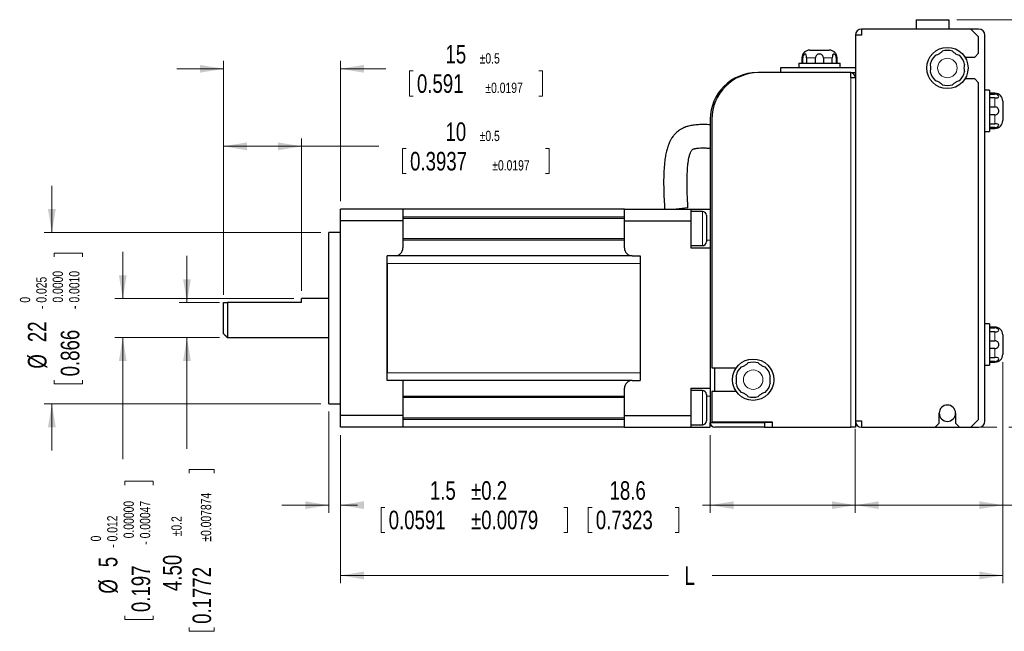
# Model space of a CAD drawing. Header units: millimetres. Extents: x 11 to 421, y 5 to 275.
# Tile 7 of 9: x 134 to 260, y 119 to 198. Entities that reach past the tile are written whole.
import ezdxf

# ---------------------------------------------------------------- set-up
doc = ezdxf.new("R2010")
doc.units = ezdxf.units.MM
doc.styles.add('SLDTEXTSTYLE0', font='TXT', dxfattribs={"width": 0.75})
doc.dimstyles.new('SLDDIMSTYLE0', dxfattribs={"dimtxt": 2.38125, "dimasz": 3, "dimexe": 0, "dimexo": 0.0625, "dimgap": 0.595313, "dimtad": 0, "dimdec": 0, "dimrnd": 1e-09, "dimzin": 12, "dimdsep": 46, "dimtxsty": 'SLDTEXTSTYLE0', "dimsah": 1, "dimcen": 0.09, "dimadec": 0, "dimazin": 0, "dimtfac": 1, "dimtdec": 0, "dimtofl": 0, "dimtmove": 0, "dimatfit": 3, "dimfxl": 1, "dimtolj": 1, "dimtzin": 12, "dimarcsym": 0})
doc.dimstyles.new('SLDDIMSTYLE1', dxfattribs={"dimtxt": 2.38125, "dimasz": 3, "dimexe": 0, "dimexo": 0.0625, "dimgap": 0.595313, "dimtad": 0, "dimdec": 1, "dimrnd": 1e-09, "dimzin": 12, "dimdsep": 46, "dimtxsty": 'SLDTEXTSTYLE0', "dimsah": 1, "dimcen": 0.09, "dimadec": 0, "dimazin": 0, "dimtfac": 1, "dimtdec": 1, "dimtofl": 0, "dimtmove": 0, "dimatfit": 3, "dimfxl": 1, "dimtolj": 1, "dimtzin": 12, "dimarcsym": 0})
doc.dimstyles.new('SLDDIMSTYLE2', dxfattribs={"dimtxt": 2.38125, "dimasz": 3, "dimexe": 0, "dimexo": 0.0625, "dimgap": 0.595313, "dimtad": 0, "dimdec": 1, "dimrnd": 1e-09, "dimzin": 12, "dimdsep": 46, "dimtxsty": 'SLDTEXTSTYLE0', "dimsah": 1, "dimcen": 0.09, "dimadec": 0, "dimazin": 0, "dimtol": 1, "dimtp": 0.5, "dimtm": 0.5, "dimtfac": 1, "dimtdec": 1, "dimtofl": 0, "dimtmove": 0, "dimatfit": 3, "dimfxl": 1, "dimtolj": 1, "dimarcsym": 0})
doc.dimstyles.new('SLDDIMSTYLE3', dxfattribs={"dimtxt": 2.38125, "dimasz": 3, "dimexe": 0, "dimexo": 0.0625, "dimgap": 0.595313, "dimtad": 0, "dimdec": 1, "dimrnd": 1e-09, "dimzin": 12, "dimdsep": 46, "dimtxsty": 'SLDTEXTSTYLE0', "dimsah": 1, "dimcen": 0.09, "dimadec": 0, "dimazin": 0, "dimtol": 1, "dimtp": 0.2, "dimtm": 0.2, "dimtfac": 1, "dimtdec": 1, "dimtofl": 0, "dimtmove": 0, "dimatfit": 3, "dimfxl": 1, "dimtolj": 1, "dimarcsym": 0})
doc.dimstyles.new('SLDDIMSTYLE4', dxfattribs={"dimtxt": 2.38125, "dimasz": 3, "dimexe": 0, "dimexo": 0.0625, "dimgap": 0.595313, "dimtad": 0, "dimrnd": 1e-09, "dimzin": 12, "dimdsep": 46, "dimtxsty": 'SLDTEXTSTYLE0', "dimsah": 1, "dimcen": 0.09, "dimadec": 0, "dimazin": 0, "dimtfac": 1, "dimtofl": 0, "dimtmove": 0, "dimatfit": 3, "dimfxl": 1, "dimtolj": 1, "dimtzin": 12, "dimarcsym": 0})
doc.dimstyles.new('SLDDIMSTYLE5', dxfattribs={"dimtxt": 2.38125, "dimasz": 3, "dimexe": 0, "dimexo": 0.0625, "dimgap": 0.595313, "dimtad": 0, "dimdec": 3, "dimrnd": 1e-09, "dimzin": 12, "dimdsep": 46, "dimtxsty": 'SLDTEXTSTYLE0', "dimsah": 1, "dimcen": 0.09, "dimadec": 0, "dimazin": 0, "dimtol": 1, "dimtm": 0.025, "dimtfac": 1.8, "dimtdec": 3, "dimtofl": 0, "dimtmove": 0, "dimatfit": 3, "dimfxl": 1, "dimtolj": 1, "dimtzin": 0, "dimarcsym": 0})
doc.dimstyles.new('SLDDIMSTYLE6', dxfattribs={"dimtxt": 2.38125, "dimasz": 3, "dimexe": 0, "dimexo": 0.0625, "dimgap": 0.595313, "dimtad": 0, "dimrnd": 1e-09, "dimzin": 12, "dimdsep": 46, "dimtxsty": 'SLDTEXTSTYLE0', "dimsah": 1, "dimcen": 0.09, "dimadec": 0, "dimazin": 0, "dimtol": 1, "dimtm": 0.012, "dimtfac": 1.8, "dimtdec": 3, "dimtofl": 0, "dimtmove": 0, "dimatfit": 3, "dimfxl": 1, "dimtolj": 1, "dimtzin": 0, "dimarcsym": 0})
doc.dimstyles.new('SLDDIMSTYLE7', dxfattribs={"dimtxt": 2.38125, "dimasz": 3, "dimexe": 0, "dimexo": 0.0625, "dimgap": 0.595313, "dimtad": 0, "dimrnd": 1e-09, "dimzin": 12, "dimdsep": 46, "dimtxsty": 'SLDTEXTSTYLE0', "dimsah": 1, "dimcen": 0.09, "dimadec": 0, "dimazin": 0, "dimtol": 1, "dimtp": 0.5, "dimtm": 0.5, "dimtfac": 1, "dimtdec": 1, "dimtofl": 0, "dimtmove": 0, "dimatfit": 3, "dimfxl": 1, "dimtolj": 1, "dimarcsym": 0})
doc.dimstyles.new('SLDDIMSTYLE8', dxfattribs={"dimtxt": 2.38125, "dimasz": 3, "dimexe": 0, "dimexo": 0.0625, "dimgap": 0.595313, "dimtad": 0, "dimrnd": 1e-09, "dimzin": 12, "dimdsep": 46, "dimtxsty": 'SLDTEXTSTYLE0', "dimsah": 1, "dimcen": 0.09, "dimadec": 0, "dimazin": 0, "dimtol": 1, "dimtp": 0.2, "dimtm": 0.2, "dimtfac": 1, "dimtdec": 1, "dimtofl": 0, "dimtmove": 0, "dimatfit": 3, "dimfxl": 1, "dimtolj": 1, "dimarcsym": 0})

# ---------------------------------------------------------------- blocks, each defined once
blk = doc.blocks.new('*D6')
at = {"color": 7, "linetype": 'Continuous', "lineweight": 0}
for p, q in [((253.66, 197.83), (278.34, 197.83)), ((277.34, 197.83), (277.34, 180.3)), ((277.63, 177.27), (280.84, 177.27)), ((277.63, 177.27), (277.63, 176.78)), ((280.84, 177.27), (280.84, 176.78)), ((277.63, 165.66), (277.63, 166.15)), ((277.63, 165.66), (280.84, 165.66)), ((280.84, 165.66), (280.84, 166.15)), ((277.34, 145.53), (277.34, 162.63)), ((256.46, 145.53), (258.8, 145.53)), ((260.32, 145.53), (278.34, 145.53))]:
    blk.add_line(p, q, dxfattribs=at)
for points in [[(277.34, 197.83), (276.84, 194.83), (277.84, 194.83)], [(277.34, 145.53), (277.84, 148.53), (276.84, 148.53)]]:
    blk.add_solid(points, dxfattribs=at)
at = {"color": 7, "linetype": 'Continuous', "lineweight": 0, "char_height": 2.381, "attachment_point": 1, "rotation": 90, "style": 'SLDTEXTSTYLE0'}
for s, insert in [('2.0472', (278.06, 166.63)), ('52', (274.27, 169.71))]:
    blk.add_mtext(s, dxfattribs=dict(at, insert=insert))
blk = doc.blocks.new('*D7')
at = {"color": 7, "linetype": 'Continuous', "lineweight": 0}
for p, q in [((259.56, 153.88), (259.56, 134.53)), ((240.66, 145.33), (240.66, 134.53)), ((240.66, 135.53), (259.56, 135.53)), ((259.56, 135.53), (260.73, 135.53)), ((263.76, 135.25), (263.76, 132.03)), ((263.76, 135.25), (264.24, 135.25)), ((275.36, 135.25), (274.88, 135.25)), ((275.36, 135.25), (275.36, 132.03)), ((263.76, 132.03), (264.24, 132.03)), ((275.36, 132.03), (274.88, 132.03))]:
    blk.add_line(p, q, dxfattribs=at)
for points in [[(240.66, 135.53), (243.66, 135.03), (243.66, 136.03)], [(259.56, 135.53), (256.56, 136.03), (256.56, 135.03)]]:
    blk.add_solid(points, dxfattribs=at)
at = {"color": 7, "linetype": 'Continuous', "lineweight": 0, "char_height": 2.381, "attachment_point": 1, "style": 'SLDTEXTSTYLE0'}
for s, insert in [('19', (267.8, 138.6)), ('0.7441', (264.73, 134.82))]:
    blk.add_mtext(s, dxfattribs=dict(at, insert=insert))
blk = doc.blocks.new('*D8')
at = {"color": 7, "linetype": 'Continuous', "lineweight": 0}
for p, q in [((240.66, 145.33), (240.66, 134.53)), ((222.06, 144.53), (222.06, 134.53)), ((206.43, 135.25), (206.43, 132.03)), ((206.43, 135.25), (206.91, 135.25)), ((218.03, 135.25), (217.55, 135.25)), ((218.03, 135.25), (218.03, 132.03)), ((222.06, 135.53), (221.06, 135.53)), ((240.66, 135.53), (222.06, 135.53)), ((206.43, 132.03), (206.91, 132.03)), ((218.03, 132.03), (217.55, 132.03))]:
    blk.add_line(p, q, dxfattribs=at)
for points in [[(222.06, 135.53), (225.06, 135.03), (225.06, 136.03)], [(240.66, 135.53), (237.66, 136.03), (237.66, 135.03)]]:
    blk.add_solid(points, dxfattribs=at)
at = {"color": 7, "linetype": 'Continuous', "lineweight": 0, "char_height": 2.381, "attachment_point": 1, "style": 'SLDTEXTSTYLE0'}
for s, insert in [('18.6', (209.15, 138.6)), ('0.7323', (207.39, 134.82))]:
    blk.add_mtext(s, dxfattribs=dict(at, insert=insert))
blk = doc.blocks.new('*D9')
at = {"color": 7, "linetype": 'Continuous', "lineweight": 0}
for p, q in [((159.66, 162.53), (159.66, 192.53)), ((174.66, 174.53), (174.66, 192.53)), ((159.66, 191.53), (153.66, 191.53)), ((174.66, 191.53), (180.46, 191.53)), ((183.49, 191.25), (183.49, 188.03)), ((183.49, 191.25), (183.97, 191.25)), ((200.55, 191.25), (200.07, 191.25)), ((200.55, 191.25), (200.55, 188.03)), ((183.49, 188.03), (183.97, 188.03)), ((200.55, 188.03), (200.07, 188.03))]:
    blk.add_line(p, q, dxfattribs=at)
for points in [[(159.66, 191.53), (156.66, 192.03), (156.66, 191.03)], [(174.66, 191.53), (177.66, 191.03), (177.66, 192.03)]]:
    blk.add_solid(points, dxfattribs=at)
at = {"color": 7, "linetype": 'Continuous', "lineweight": 0, "attachment_point": 1, "style": 'SLDTEXTSTYLE0'}
for s, insert, char_height in [('15', (188.12, 194.6), 2.381), ('±0.5', (192.51, 193.53), 1.323), ('0.591', (184.46, 190.82), 2.381), ('±0.0197', (193.24, 189.75), 1.323)]:
    blk.add_mtext(s, dxfattribs=dict(at, insert=insert, char_height=char_height))
blk = doc.blocks.new('*D10')
at = {"color": 7, "linetype": 'Continuous', "lineweight": 0}
for p, q in [((173.16, 147.53), (173.16, 134.53)), ((174.66, 144.53), (174.66, 134.53)), ((173.16, 135.53), (167.16, 135.53)), ((174.66, 135.53), (176.84, 135.53)), ((179.88, 135.25), (179.88, 132.03)), ((179.88, 135.25), (180.36, 135.25)), ((203.77, 135.25), (203.29, 135.25)), ((203.77, 135.25), (203.77, 132.03)), ((179.88, 132.03), (180.36, 132.03)), ((203.77, 132.03), (203.29, 132.03))]:
    blk.add_line(p, q, dxfattribs=at)
for points in [[(173.16, 135.53), (170.16, 136.03), (170.16, 135.03)], [(174.66, 135.53), (177.66, 135.03), (177.66, 136.03)]]:
    blk.add_solid(points, dxfattribs=at)
at = {"color": 7, "linetype": 'Continuous', "lineweight": 0, "char_height": 2.381, "attachment_point": 1, "style": 'SLDTEXTSTYLE0'}
for s, insert in [('1.5', (186.12, 138.6)), ('±0.2', (191.39, 138.6)), ('0.0591', (180.84, 134.82)), ('±0.0079', (191.39, 134.82))]:
    blk.add_mtext(s, dxfattribs=dict(at, insert=insert))
blk = doc.blocks.new('*D11')
at = {"color": 7, "linetype": 'Continuous', "lineweight": 0}
for p, q in [((259.56, 153.88), (259.56, 125.51)), ((174.66, 144.53), (174.66, 125.51)), ((174.66, 126.51), (216.69, 126.51)), ((259.56, 126.51), (222.3, 126.51))]:
    blk.add_line(p, q, dxfattribs=at)
for points in [[(174.66, 126.51), (177.66, 126.01), (177.66, 127.01)], [(259.56, 126.51), (256.56, 127.01), (256.56, 126.01)]]:
    blk.add_solid(points, dxfattribs=at)
at = {"color": 7, "linetype": 'Continuous', "lineweight": 0, "insert": (218.76, 127.68), "char_height": 2.38, "attachment_point": 1, "style": 'SLDTEXTSTYLE0'}
blk.add_mtext('L', dxfattribs=at)
blk = doc.blocks.new('*D12')
at = {"color": 7, "linetype": 'Continuous', "lineweight": 0}
for p, q in [((137.66, 170.53), (137.66, 176.53)), ((172.16, 170.53), (136.66, 170.53)), ((137.95, 167.87), (141.58, 167.87)), ((137.95, 167.87), (137.95, 167.38)), ((141.58, 167.87), (141.58, 167.38)), ((137.95, 151.1), (137.95, 151.58)), ((141.58, 151.1), (141.58, 151.58)), ((137.95, 151.1), (141.58, 151.1)), ((172.16, 148.53), (136.66, 148.53)), ((137.66, 148.53), (137.66, 142.53))]:
    blk.add_line(p, q, dxfattribs=at)
for points in [[(137.66, 170.53), (138.16, 173.53), (137.16, 173.53)], [(137.66, 148.53), (137.16, 145.53), (138.16, 145.53)]]:
    blk.add_solid(points, dxfattribs=at)
at = {"color": 7, "linetype": 'Continuous', "lineweight": 0, "attachment_point": 1, "rotation": 90, "style": 'SLDTEXTSTYLE0'}
for s, insert, char_height in [('0.0000', (137.76, 161.53), 1.323), ('0.0010', (139.87, 161.53), 1.323), ('0.025', (135.66, 161.52), 1.323), ('0', (133.56, 161.52), 1.32), ('-', (135.66, 160.7), 1.32), ('-', (139.87, 160.7), 1.32), ('22', (134.59, 156.45), 2.381), ('0.866', (138.8, 152.06), 2.381), ('%%c', (134.59, 153.05), 2.381)]:
    blk.add_mtext(s, dxfattribs=dict(at, insert=insert, char_height=char_height))
blk = doc.blocks.new('*D13')
at = {"color": 7, "linetype": 'Continuous', "lineweight": 0}
for p, q in [((146.75, 162.03), (146.75, 168.03)), ((168.66, 162.03), (145.75, 162.03)), ((159.16, 157.03), (145.75, 157.03)), ((146.75, 157.03), (146.75, 141.44)), ((147.03, 138.59), (150.66, 138.59)), ((147.03, 138.59), (147.03, 138.11)), ((150.66, 138.59), (150.66, 138.11)), ((147.03, 120.85), (147.03, 121.33)), ((150.66, 120.85), (150.66, 121.33)), ((147.03, 120.85), (150.66, 120.85))]:
    blk.add_line(p, q, dxfattribs=at)
for points in [[(146.75, 162.03), (147.25, 165.03), (146.25, 165.03)], [(146.75, 157.03), (146.25, 154.03), (147.25, 154.03)]]:
    blk.add_solid(points, dxfattribs=at)
at = {"color": 7, "linetype": 'Continuous', "lineweight": 0, "attachment_point": 1, "rotation": 90, "style": 'SLDTEXTSTYLE0'}
for s, insert, char_height in [('0.00000', (146.85, 131.28), 1.323), ('0.00047', (148.95, 131.28), 1.323), ('0.012', (144.75, 130.88), 1.323), ('0', (142.64, 130.88), 1.32), ('-', (144.75, 130.06), 1.32), ('-', (148.95, 130.45), 1.32), ('5', (143.68, 127.57), 2.38), ('0.197', (147.88, 121.81), 2.381), ('%%c', (143.68, 124.17), 2.381)]:
    blk.add_mtext(s, dxfattribs=dict(at, insert=insert, char_height=char_height))
blk = doc.blocks.new('*D14')
at = {"color": 7, "linetype": 'Continuous', "lineweight": 0}
for p, q in [((159.66, 162.53), (159.66, 182.58)), ((169.66, 163.03), (169.66, 182.58)), ((159.66, 181.58), (169.66, 181.58)), ((169.66, 181.58), (179.58, 181.58)), ((182.61, 181.29), (182.61, 178.08)), ((182.61, 181.29), (183.09, 181.29)), ((201.43, 181.29), (200.95, 181.29)), ((201.43, 181.29), (201.43, 178.08)), ((182.61, 178.08), (183.09, 178.08)), ((201.43, 178.08), (200.95, 178.08))]:
    blk.add_line(p, q, dxfattribs=at)
for points in [[(159.66, 181.58), (162.66, 181.08), (162.66, 182.08)], [(169.66, 181.58), (166.66, 182.08), (166.66, 181.08)]]:
    blk.add_solid(points, dxfattribs=at)
at = {"color": 7, "linetype": 'Continuous', "lineweight": 0, "attachment_point": 1, "style": 'SLDTEXTSTYLE0'}
for s, insert, char_height in [('10', (188.12, 184.65), 2.381), ('±0.5', (192.51, 183.58), 1.323), ('0.3937', (183.58, 180.86), 2.381), ('±0.0197', (194.12, 179.8), 1.323)]:
    blk.add_mtext(s, dxfattribs=dict(at, insert=insert, char_height=char_height))
blk = doc.blocks.new('*D15')
at = {"color": 7, "linetype": 'Continuous', "lineweight": 0}
for p, q in [((154.98, 161.53), (154.98, 167.53)), ((159.16, 161.53), (153.98, 161.53)), ((159.16, 157.03), (153.98, 157.03)), ((154.98, 157.03), (154.98, 142.76)), ((155.26, 140.11), (158.47, 140.11)), ((155.26, 140.11), (155.26, 139.63)), ((158.47, 140.11), (158.47, 139.63)), ((155.26, 119.34), (155.26, 119.82)), ((155.26, 119.34), (158.47, 119.34)), ((158.47, 119.34), (158.47, 119.82))]:
    blk.add_line(p, q, dxfattribs=at)
for points in [[(154.98, 161.53), (155.48, 164.53), (154.48, 164.53)], [(154.98, 157.03), (154.48, 154.03), (155.48, 154.03)]]:
    blk.add_solid(points, dxfattribs=at)
at = {"color": 7, "linetype": 'Continuous', "lineweight": 0, "attachment_point": 1, "rotation": 90, "style": 'SLDTEXTSTYLE0'}
for s, insert, char_height in [('±0.007874', (156.76, 130.85), 1.323), ('±0.2', (152.98, 131.54), 1.323), ('4.50', (151.91, 124.51), 2.381), ('0.1772', (155.69, 120.3), 2.381)]:
    blk.add_mtext(s, dxfattribs=dict(at, insert=insert, char_height=char_height))

msp = doc.modelspace()

# ---------------------------------------------------------------- linework, layer by layer
at = {"color": 7, "linetype": 'Continuous', "lineweight": 30}
for p, q in [((248.4622, 197.8325), (248.4622, 196.6325)), ((248.4622, 197.8325), (252.6622, 197.8325)), ((252.6622, 197.8325), (252.6622, 196.6325)), ((240.6622, 195.8325), (240.6622, 146.3325)), ((241.4622, 195.8325), (240.6622, 195.8325)), ((241.4622, 196.6325), (241.4622, 195.8325)), ((255.4622, 196.6325), (241.4622, 196.6325)), ((256.4622, 195.6325), (255.4622, 196.6325)), ((256.4622, 196.6325), (255.4622, 196.6325)), ((257.2622, 146.3325), (257.2622, 195.8325)), ((256.4622, 193.5325), (256.4622, 195.6325)), ((234.8122, 193.9325), (237.3122, 193.9325)), ((255.9622, 193.0325), (256.4622, 193.5325)), ((233.4122, 192.2325), (238.7122, 192.2325)), ((233.9119, 192.2325), (233.9119, 192.9325)), ((234.4134, 192.9325), (234.4134, 192.2325)), ((235.5607, 192.2325), (235.5607, 192.9325)), ((236.5637, 192.9325), (236.5637, 192.2325)), ((237.711, 192.2325), (237.711, 192.9325)), ((238.2125, 192.9325), (238.2125, 192.2325)), ((254.7122, 193.0325), (255.9622, 193.0325)), ((240.0622, 191.0325), (228.2622, 191.0325)), ((240.6622, 191.6325), (231.0622, 191.6325)), ((231.0622, 191.6325), (231.0622, 191.0325)), ((240.0622, 190.4325), (240.0622, 191.0325)), ((240.0622, 191.0325), (240.6622, 191.0325)), ((240.0622, 190.4325), (240.6622, 190.4325)), ((255.9622, 190.2325), (254.7122, 190.2325)), ((256.4622, 189.7325), (255.9622, 190.2325)), ((256.4622, 146.5325), (256.4622, 189.7325)), ((257.8622, 188.7825), (257.8622, 183.4825)), ((257.8622, 188.2827), (258.5622, 188.2827)), ((258.5622, 187.7812), (257.8622, 187.7812)), ((259.5622, 187.3825), (259.5622, 184.8825)), ((257.8622, 186.634), (258.5622, 186.634)), ((258.5622, 185.6309), (257.8622, 185.6309)), ((222.0622, 185.0325), (222.0622, 168.5325)), ((222.2622, 185.0325), (222.2622, 153.1325)), ((257.8622, 184.4837), (258.5622, 184.4837)), ((258.5622, 183.9822), (257.8622, 183.9822)), ((182.6622, 173.5325), (174.6622, 173.5325)), ((174.6622, 172.0124), (174.6622, 173.5325)), ((182.6622, 173.5325), (182.6622, 172.0124)), ((211.0622, 173.5325), (182.6622, 173.5325)), ((211.0622, 173.5325), (219.5622, 173.5325)), ((211.0622, 172.0124), (211.0622, 173.5325)), ((219.2054, 173.6692), (217.7117, 173.5325)), ((219.5622, 173.5325), (219.5622, 172.0124)), ((219.5622, 173.5325), (222.0622, 173.5325)), ((174.6622, 147.0525), (174.6622, 172.0124)), ((182.6622, 172.0124), (174.6622, 172.0124)), ((182.6622, 172.0124), (182.6622, 168.5325)), ((211.0622, 168.5325), (211.0622, 172.0124)), ((211.0622, 172.0124), (219.5622, 172.0124)), ((219.5622, 172.0124), (219.5622, 168.5325)), ((221.5622, 172.7325), (221.5622, 169.3325)), ((173.1622, 159.5325), (173.1622, 170.5325)), ((219.5622, 168.5325), (222.0622, 168.5325)), ((222.0622, 168.5325), (222.0622, 150.5325)), ((181.6622, 167.5325), (180.6622, 167.5325)), ((180.6622, 151.5325), (180.6622, 167.5325)), ((212.0622, 167.5325), (181.6622, 167.5325)), ((212.0622, 167.5325), (213.0622, 167.5325)), ((213.0622, 167.5325), (213.0622, 151.5325)), ((180.6622, 166.5325), (180.6622, 152.5325)), ((213.0622, 166.5325), (213.0622, 152.5325)), ((169.6622, 161.5325), (169.6622, 162.0325)), ((159.6622, 157.5325), (159.6622, 161.5325)), ((160.1622, 161.5325), (160.1622, 157.0325)), ((169.6622, 161.5325), (160.1622, 161.5325)), ((173.1622, 148.5325), (173.1622, 159.5325)), ((257.8622, 158.7825), (257.8622, 153.4825)), ((257.8622, 158.2827), (258.5622, 158.2827)), ((258.5622, 157.7812), (257.8622, 157.7812)), ((257.8622, 156.634), (258.5622, 156.634)), ((259.5622, 157.3825), (259.5622, 154.8825)), ((258.5622, 155.6309), (257.8622, 155.6309)), ((257.8622, 154.4837), (258.5622, 154.4837)), ((222.2622, 153.1325), (225.3776, 153.1325)), ((222.6622, 150.1325), (222.6622, 153.1325)), ((258.5622, 153.9822), (257.8622, 153.9822)), ((182.6622, 151.5325), (180.6622, 151.5325)), ((182.6622, 151.5325), (182.6622, 147.0525)), ((212.0622, 151.5325), (182.6622, 151.5325)), ((212.0622, 151.5325), (213.0622, 151.5325)), ((211.0622, 147.0525), (211.0622, 150.5325)), ((219.5622, 150.5325), (222.0622, 150.5325)), ((219.5622, 150.5325), (219.5622, 147.0525)), ((222.0622, 150.5325), (222.0622, 146.1325)), ((221.5622, 149.7325), (221.5622, 146.3325)), ((225.3776, 150.1325), (222.2622, 150.1325)), ((222.2622, 150.1325), (222.2622, 146.2325)), ((182.6622, 147.0525), (174.6622, 147.0525)), ((174.6622, 145.5325), (174.6622, 147.0525)), ((182.6622, 147.0525), (182.6622, 145.5325)), ((211.0622, 147.0525), (219.5622, 147.0525)), ((211.0622, 145.5325), (211.0622, 147.0525)), ((219.5622, 147.0525), (219.5622, 145.5325)), ((251.4122, 146.0325), (251.4122, 147.3325)), ((253.5122, 147.3325), (253.5122, 146.0325)), ((255.4622, 145.5325), (256.4622, 146.5325)), ((182.6622, 145.5325), (174.6622, 145.5325)), ((211.0622, 145.5325), (182.6622, 145.5325)), ((211.0622, 145.5325), (219.5622, 145.5325)), ((219.5622, 145.5325), (222.0622, 145.5325)), ((222.0622, 146.1325), (229.0122, 146.1325)), ((222.0622, 145.5325), (222.0622, 146.1325)), ((222.2622, 146.2325), (230.0122, 146.2325)), ((222.6622, 146.1325), (222.6622, 146.2325)), ((229.0122, 145.5325), (222.6622, 145.5325)), ((229.0122, 146.1325), (229.0122, 145.5325)), ((230.0122, 146.1325), (229.0122, 146.1325)), ((229.0122, 145.5325), (230.0122, 145.5325)), ((230.0122, 146.2325), (230.0122, 145.5325)), ((230.0122, 145.5325), (240.0622, 145.5325)), ((240.6622, 145.5325), (240.0622, 145.5325)), ((240.6622, 146.3325), (240.6622, 145.5325)), ((240.6622, 146.3325), (241.4622, 146.3325)), ((241.4622, 146.3325), (241.4622, 145.5325)), ((241.4622, 145.5325), (250.9122, 145.5325)), ((250.9122, 145.5325), (251.4122, 146.0325)), ((250.9122, 145.5325), (254.0122, 145.5325)), ((253.5122, 146.0325), (254.0122, 145.5325)), ((254.0122, 145.5325), (255.4622, 145.5325)), ((255.4622, 145.5325), (256.4622, 145.5325))]:
    msp.add_line(p, q, dxfattribs=at)
at = {"color": 7, "linetype": 'Continuous', "lineweight": 0}
for p, q in [((233.9119, 192.9325), (233.8122, 192.9325)), ((235.5607, 192.9325), (234.4134, 192.9325)), ((237.711, 192.9325), (236.5637, 192.9325)), ((238.3122, 192.9325), (238.2125, 192.9325)), ((240.0622, 145.5325), (240.0622, 190.4325)), ((258.5622, 188.2827), (258.5622, 188.3825)), ((258.5622, 186.634), (258.5622, 187.7812)), ((258.5622, 184.4837), (258.5622, 185.6309)), ((258.5622, 183.8825), (258.5622, 183.9822)), ((221.0622, 168.8325), (221.0622, 173.2325)), ((211.0622, 172.5325), (182.6622, 172.5325)), ((211.0622, 169.5325), (182.6622, 169.5325)), ((221.5622, 169.5325), (222.0622, 169.5325)), ((213.0622, 166.5325), (180.6622, 166.5325)), ((258.5622, 158.2827), (258.5622, 158.3825)), ((258.5622, 156.634), (258.5622, 157.7812)), ((258.5622, 154.4837), (258.5622, 155.6309)), ((258.5622, 153.8825), (258.5622, 153.9822)), ((213.0622, 152.5325), (180.6622, 152.5325)), ((221.0622, 145.8325), (221.0622, 150.2325)), ((211.0622, 149.5325), (182.6622, 149.5325)), ((221.5622, 149.5325), (222.0622, 149.5325)), ((211.0622, 146.5325), (182.6622, 146.5325))]:
    msp.add_line(p, q, dxfattribs=at)
at = {"color": 7, "linetype": 'Continuous', "lineweight": 30}
for centre in [(252.4622, 191.6325), (227.5622, 151.6325)]:
    msp.add_circle(centre, 2.65, dxfattribs=at)
at = {"color": 7, "linetype": 'Continuous', "lineweight": 0}
for centre in [(252.4622, 191.6325), (227.5622, 151.6325)]:
    msp.add_circle(centre, 1.25, dxfattribs=at)
at = {"color": 7, "linetype": 'Continuous', "lineweight": 30}
for centre, radius, start, end in [((241.4622, 195.8325), 0.8, 90, 180), ((256.4622, 195.8325), 0.8, 0, 90), ((234.8122, 192.9325), 1, 90, 180), ((237.3122, 192.9325), 1, 0, 90), ((252.4622, 191.6325), 2.25, 132.878853, 167.121147), ((252.4622, 191.6325), 2.25, 72.878853, 107.121147), ((252.4622, 191.6325), 2.25, 12.878853, 47.121147), ((228.0622, 185.0325), 6, 90, 180), ((228.2622, 185.0325), 6, 90, 180), ((240.0622, 190.4325), 0.6, 0, 90), ((252.4622, 191.6325), 2.25, 192.878853, 227.121147), ((252.4622, 191.6325), 2.25, 312.878853, 347.121147), ((252.4622, 191.6325), 2.25, 252.878853, 287.121147), ((258.5622, 187.3825), 1, 0, 90), ((258.5622, 184.8825), 1, 270, 0), ((221.0622, 172.7325), 0.5, 0, 90), ((221.0622, 169.3325), 0.5, 270, 0), ((181.6622, 168.5325), 1, 270, 0), ((212.0622, 168.5325), 1, 180, 270), ((258.5622, 157.3825), 1, 0, 90), ((258.5622, 154.8825), 1, 270, 0), ((227.5622, 151.6325), 2.25, 132.878853, 167.121147), ((227.5622, 151.6325), 2.25, 72.878853, 107.121147), ((227.5622, 151.6325), 2.25, 12.878853, 47.121147), ((212.0622, 150.5325), 1, 90, 180), ((221.0622, 149.7325), 0.5, 0, 90), ((227.5622, 151.6325), 2.25, 192.878853, 227.121147), ((227.5622, 151.6325), 2.25, 312.878853, 347.121147), ((227.5622, 151.6325), 2.25, 252.878853, 287.121147), ((252.4622, 147.3325), 1.05, 0, 180), ((252.4622, 147.3325), 1.05, 180, 0), ((221.0622, 146.3325), 0.5, 270, 0), ((222.6622, 146.1325), 0.6, 180, 270), ((241.4622, 146.3325), 0.8, 180, 270), ((256.4622, 146.3325), 0.8, 270, 0)]:
    msp.add_arc(centre, radius, start, end, dxfattribs=at)
for points, knots in [([(234.4134, 192.9325), (234.4134, 193.0651), (234.4021, 193.1949), (234.3428, 193.3756), (234.292, 193.4254), (234.1607, 193.4256), (234.0805, 193.3767), (233.9532, 193.1943), (233.9119, 193.0651), (233.9119, 192.9325)], [0, 0, 0, 0, 0.25, 0.25, 0.5, 0.5, 0.75, 0.75, 1, 1, 1, 1]), ([(236.5637, 192.9325), (236.5637, 193.0651), (236.5106, 193.1949), (236.3253, 193.3756), (236.1938, 193.4254), (235.9311, 193.4256), (235.8004, 193.3767), (235.613, 193.1943), (235.5607, 193.0651), (235.5607, 192.9325)], [0, 0, 0, 0, 0.25, 0.25, 0.5, 0.5, 0.75, 0.75, 1, 1, 1, 1]), ([(238.2125, 192.9325), (238.2125, 193.0651), (238.1707, 193.1949), (238.0447, 193.3756), (237.964, 193.4254), (237.8326, 193.4256), (237.782, 193.3767), (237.722, 193.1943), (237.711, 193.0651), (237.711, 192.9325)], [0, 0, 0, 0, 0.25, 0.25, 0.5, 0.5, 0.75, 0.75, 1, 1, 1, 1]), ([(250.9312, 193.2812), (250.9312, 193.2812), (250.9859, 193.2925), (251.1656, 193.3518), (251.2882, 193.4026), (251.5157, 193.5339), (251.6204, 193.6141), (251.7632, 193.7414), (251.7998, 193.7827), (251.7998, 193.7827)], [0, 0, 0, 0, 0.25, 0.25, 0.5, 0.5, 0.75, 0.75, 1, 1, 1, 1]), ([(253.1245, 193.7827), (253.1245, 193.7827), (253.1617, 193.741), (253.3029, 193.615), (253.4082, 193.5343), (253.6357, 193.4029), (253.7574, 193.3523), (253.9391, 193.2923), (253.9932, 193.2812), (253.9932, 193.2812)], [0, 0, 0, 0, 0.25, 0.25, 0.5, 0.5, 0.75, 0.75, 1, 1, 1, 1]), ([(250.2688, 191.1309), (250.2688, 191.1309), (250.2864, 191.184), (250.3249, 191.3693), (250.3421, 191.5008), (250.3422, 191.7635), (250.3251, 191.8942), (250.2862, 192.0816), (250.2688, 192.134), (250.2688, 192.134)], [0, 0, 0, 0, 0.25, 0.25, 0.5, 0.5, 0.75, 0.75, 1, 1, 1, 1]), ([(254.6556, 192.134), (254.6556, 192.134), (254.638, 192.0809), (254.5995, 191.8956), (254.5822, 191.7641), (254.5821, 191.5014), (254.5992, 191.3707), (254.6381, 191.1833), (254.6556, 191.1309), (254.6556, 191.1309)], [0, 0, 0, 0, 0.25, 0.25, 0.5, 0.5, 0.75, 0.75, 1, 1, 1, 1]), ([(251.7998, 189.4822), (251.7998, 189.4822), (251.7626, 189.5239), (251.6214, 189.6499), (251.5162, 189.7306), (251.2887, 189.862), (251.1669, 189.9126), (250.9852, 189.9726), (250.9312, 189.9837), (250.9312, 189.9837)], [0, 0, 0, 0, 0.25, 0.25, 0.5, 0.5, 0.75, 0.75, 1, 1, 1, 1]), ([(253.9932, 189.9837), (253.9932, 189.9837), (253.9384, 189.9724), (253.7587, 189.9131), (253.6362, 189.8623), (253.4086, 189.731), (253.304, 189.6508), (253.1611, 189.5235), (253.1245, 189.4822), (253.1245, 189.4822)], [0, 0, 0, 0, 0.25, 0.25, 0.5, 0.5, 0.75, 0.75, 1, 1, 1, 1]), ([(258.5622, 187.7812), (258.6948, 187.7812), (258.8246, 187.7925), (259.0053, 187.8518), (259.0551, 187.9026), (259.0553, 188.0339), (259.0065, 188.1141), (258.8241, 188.2414), (258.6948, 188.2827), (258.5622, 188.2827)], [0, 0, 0, 0, 0.25, 0.25, 0.5, 0.5, 0.75, 0.75, 1, 1, 1, 1]), ([(258.5622, 185.6309), (258.6948, 185.6309), (258.8246, 185.684), (259.0053, 185.8693), (259.0551, 186.0008), (259.0553, 186.2635), (259.0065, 186.3942), (258.8241, 186.5816), (258.6948, 186.634), (258.5622, 186.634)], [0, 0, 0, 0, 0.25, 0.25, 0.5, 0.5, 0.75, 0.75, 1, 1, 1, 1]), ([(222.0622, 184.3493), (221.7974, 184.3577), (221.2902, 184.3737), (220.5602, 184.3662), (219.8974, 184.3074), (219.3133, 184.1927), (218.8194, 184.0349), (218.3428, 183.8142), (217.8939, 183.509), (217.497, 183.1276), (217.214, 182.7658), (217.0451, 182.4922), (216.9311, 182.2819), (216.8342, 182.0857), (216.7201, 181.8226), (216.5802, 181.4407), (216.4324, 180.9204), (216.2983, 180.246), (216.1881, 179.4006), (216.1166, 178.3987), (216.0816, 177.2582), (216.0918, 176.0445), (216.1388, 174.7954), (216.1869, 173.9493), (216.2106, 173.5323)], [0, 0, 0, 0, 0.05379188, 0.10305585, 0.1481691, 0.18873108, 0.22369262, 0.25320399, 0.29513117, 0.33326478, 0.36454892, 0.38816655, 0.39846892, 0.41312347, 0.43259052, 0.45668277, 0.49568851, 0.54229412, 0.59619202, 0.66874152, 0.74617191, 0.82788225, 0.91517292, 1, 1, 1, 1]), ([(258.5622, 183.9822), (258.6948, 183.9822), (258.8246, 184.0239), (259.0053, 184.1499), (259.0551, 184.2306), (259.0553, 184.362), (259.0065, 184.4126), (258.8241, 184.4726), (258.6948, 184.4837), (258.5622, 184.4837)], [0, 0, 0, 0, 0.25, 0.25, 0.5, 0.5, 0.75, 0.75, 1, 1, 1, 1]), ([(219.2054, 173.6692), (219.182, 174.0673), (219.1369, 174.8342), (219.0922, 175.9447), (219.0827, 176.9719), (219.104, 177.8526), (219.1409, 178.5866), (219.1859, 179.1713), (219.2458, 179.6639), (219.3151, 180.0503), (219.3844, 180.3384), (219.4454, 180.5423), (219.4982, 180.6902), (219.5542, 180.8247), (219.6154, 180.9495), (219.6918, 181.0641), (219.7569, 181.1466), (219.8382, 181.2084), (219.9315, 181.2391), (220.0433, 181.2757), (220.1816, 181.3069), (220.3681, 181.3351), (220.6451, 181.3603), (221.0269, 181.3747), (221.5178, 181.3682), (221.8729, 181.3559), (222.0622, 181.3493)], [0, 0, 0, 0, 0.12049783, 0.23208697, 0.3357746, 0.4307979, 0.49823008, 0.5578129, 0.60792041, 0.6481211, 0.67632946, 0.69740605, 0.71238751, 0.72376875, 0.7414294, 0.75424029, 0.76536958, 0.77300625, 0.78470008, 0.79472506, 0.8086282, 0.82743355, 0.85169571, 0.89262355, 0.9427942, 1, 1, 1, 1]), ([(159.6622, 161.5325), (159.6622, 161.5325), (159.6757, 161.5325), (159.7267, 161.5325), (159.7645, 161.5325), (159.9019, 161.5325), (160.0248, 161.5325), (160.1622, 161.5325)], [0, 0, 0, 0, 0.25, 0.25, 0.5, 0.5, 1, 1, 1, 1]), ([(258.5622, 157.7812), (258.6948, 157.7812), (258.8246, 157.7925), (259.0053, 157.8518), (259.0551, 157.9026), (259.0553, 158.0339), (259.0065, 158.1141), (258.8241, 158.2414), (258.6948, 158.2827), (258.5622, 158.2827)], [0, 0, 0, 0, 0.25, 0.25, 0.5, 0.5, 0.75, 0.75, 1, 1, 1, 1]), ([(258.5622, 155.6309), (258.6948, 155.6309), (258.8246, 155.684), (259.0053, 155.8693), (259.0551, 156.0008), (259.0553, 156.2635), (259.0065, 156.3942), (258.8241, 156.5816), (258.6948, 156.634), (258.5622, 156.634)], [0, 0, 0, 0, 0.25, 0.25, 0.5, 0.5, 0.75, 0.75, 1, 1, 1, 1]), ([(258.5622, 153.9822), (258.6948, 153.9822), (258.8246, 154.0239), (259.0053, 154.1499), (259.0551, 154.2306), (259.0553, 154.362), (259.0065, 154.4126), (258.8241, 154.4726), (258.6948, 154.4837), (258.5622, 154.4837)], [0, 0, 0, 0, 0.25, 0.25, 0.5, 0.5, 0.75, 0.75, 1, 1, 1, 1]), ([(226.0312, 153.2812), (226.0312, 153.2812), (226.0859, 153.2925), (226.2656, 153.3518), (226.3882, 153.4026), (226.6157, 153.5339), (226.7204, 153.6141), (226.8632, 153.7414), (226.8998, 153.7827), (226.8998, 153.7827)], [0, 0, 0, 0, 0.25, 0.25, 0.5, 0.5, 0.75, 0.75, 1, 1, 1, 1]), ([(228.2245, 153.7827), (228.2245, 153.7827), (228.2617, 153.741), (228.4029, 153.615), (228.5082, 153.5343), (228.7357, 153.4029), (228.8574, 153.3523), (229.0391, 153.2923), (229.0932, 153.2812), (229.0932, 153.2812)], [0, 0, 0, 0, 0.25, 0.25, 0.5, 0.5, 0.75, 0.75, 1, 1, 1, 1]), ([(225.3688, 151.1309), (225.3688, 151.1309), (225.3864, 151.184), (225.4249, 151.3693), (225.4421, 151.5008), (225.4422, 151.7635), (225.4251, 151.8942), (225.3862, 152.0816), (225.3688, 152.134), (225.3688, 152.134)], [0, 0, 0, 0, 0.25, 0.25, 0.5, 0.5, 0.75, 0.75, 1, 1, 1, 1]), ([(229.7556, 152.134), (229.7556, 152.134), (229.738, 152.0809), (229.6995, 151.8956), (229.6822, 151.7641), (229.6821, 151.5014), (229.6992, 151.3707), (229.7381, 151.1833), (229.7556, 151.1309), (229.7556, 151.1309)], [0, 0, 0, 0, 0.25, 0.25, 0.5, 0.5, 0.75, 0.75, 1, 1, 1, 1]), ([(226.8998, 149.4822), (226.8998, 149.4822), (226.8626, 149.5239), (226.7214, 149.6499), (226.6162, 149.7306), (226.3887, 149.862), (226.2669, 149.9126), (226.0852, 149.9726), (226.0312, 149.9837), (226.0312, 149.9837)], [0, 0, 0, 0, 0.25, 0.25, 0.5, 0.5, 0.75, 0.75, 1, 1, 1, 1]), ([(229.0932, 149.9837), (229.0932, 149.9837), (229.0384, 149.9724), (228.8587, 149.9131), (228.7362, 149.8623), (228.5086, 149.731), (228.404, 149.6508), (228.2611, 149.5235), (228.2245, 149.4822), (228.2245, 149.4822)], [0, 0, 0, 0, 0.25, 0.25, 0.5, 0.5, 0.75, 0.75, 1, 1, 1, 1])]:
    msp.add_open_spline(points, degree=3, knots=knots, dxfattribs=at)
for points in [[(233.4122, 192.2325), (233.4122, 191.6325)], [(233.8122, 192.9325), (233.8122, 192.2325)], [(238.3122, 192.2325), (238.3122, 192.9325)], [(238.7122, 191.6325), (238.7122, 192.2325)], [(257.8622, 188.7825), (257.2622, 188.7825)], [(258.5622, 188.3825), (257.8622, 188.3825)], [(257.2622, 183.4825), (257.8622, 183.4825)], [(257.8622, 183.8825), (258.5622, 183.8825)], [(221.0622, 173.2325), (219.5622, 173.2325)], [(211.0622, 172.3325), (182.6622, 172.3325)], [(174.6622, 170.5325), (173.1622, 170.5325)], [(182.6622, 169.7325), (211.0622, 169.7325)], [(219.5622, 168.8325), (221.0622, 168.8325)], [(173.1622, 162.0325), (169.6622, 162.0325)], [(257.8622, 158.7825), (257.2622, 158.7825)], [(258.5622, 158.3825), (257.8622, 158.3825)], [(159.6622, 157.5325), (160.1622, 157.0325)], [(160.1622, 157.0325), (173.1622, 157.0325)], [(257.2622, 153.4825), (257.8622, 153.4825)], [(257.8622, 153.8825), (258.5622, 153.8825)], [(221.0622, 150.2325), (219.5622, 150.2325)], [(211.0622, 149.3325), (182.6622, 149.3325)], [(173.1622, 148.5325), (174.6622, 148.5325)], [(182.6622, 146.7325), (211.0622, 146.7325)], [(219.5622, 145.8325), (221.0622, 145.8325)]]:
    msp.add_open_spline(points, degree=1, dxfattribs=at)

# ---------------------------------------------------------------- dimensions: what is measured, and where the dimension line sits
at = {"color": 7, "linetype": 'Continuous', "lineweight": 0}
for base, p1, p2, dimstyle, picture, middle in [((277.3419, 145.5325), (252.6622, 197.8325), (255.4622, 145.5325), 'SLDDIMSTYLE0', '*D6', (277.3419, 171.4655)), ((154.9758, 161.5325), (160.1622, 157.0325), (160.1622, 161.5325), 'SLDDIMSTYLE8', '*D15', (154.9758, 129.5324))]:
    dim = msp.add_linear_dim(base=base, p1=p1, p2=p2, angle=90, dimstyle=dimstyle, dxfattribs=at)
    dim.commit()
    dim.dimension.update_dxf_attribs({"geometry": picture, "text_midpoint": middle, "dimtype": 160})
for base, p1, p2, dimstyle, picture, middle in [((174.6622, 191.5335), (159.6622, 161.5325), (174.6622, 173.5325), 'SLDDIMSTYLE2', '*D9', (191.8249, 191.5335)), ((159.6622, 181.5783), (169.6622, 162.0325), (159.6622, 161.5325), 'SLDDIMSTYLE7', '*D14', (191.8249, 181.5783)), ((240.6622, 135.5324), (259.5622, 154.8825), (240.6622, 146.3325), 'SLDDIMSTYLE0', '*D7', (269.5622, 135.5324)), ((174.6622, 135.5324), (173.1622, 148.5325), (174.6622, 145.5325), 'SLDDIMSTYLE3', '*D10', (191.8249, 135.5324)), ((240.6622, 135.5324), (222.0622, 145.5325), (240.6622, 146.3325), 'SLDDIMSTYLE1', '*D8', (212.2269, 135.5324))]:
    dim = msp.add_linear_dim(base=base, p1=p1, p2=p2, dimstyle=dimstyle, dxfattribs=at)
    dim.commit()
    dim.dimension.update_dxf_attribs({"geometry": picture, "text_midpoint": middle, "dimtype": 160})
for base, p1, p2, dimstyle, picture, middle in [((137.6622, 148.5325), (173.1622, 170.5325), (173.1622, 148.5325), 'SLDDIMSTYLE5', '*D12', (137.6622, 159.2932)), ((146.7455, 157.0325), (169.6622, 162.0325), (160.1622, 157.0325), 'SLDDIMSTYLE6', '*D13', (146.7455, 129.5324))]:
    dim = msp.add_linear_dim(base=base, p1=p1, p2=p2, angle=90, text='%%c<>', dimstyle=dimstyle, dxfattribs=at)
    dim.commit()
    dim.dimension.update_dxf_attribs({"geometry": picture, "text_midpoint": middle, "dimtype": 160})
dim = msp.add_linear_dim(base=(174.6622, 126.5067), p1=(259.5622, 154.8825), p2=(174.6622, 145.5325), text='L', dimstyle='SLDDIMSTYLE4', dxfattribs=at)
dim.commit()
dim.dimension.update_dxf_attribs({"geometry": '*D11', "text_midpoint": (219.4947, 126.5067), "dimtype": 160})

doc.saveas('drawing.dxf')
